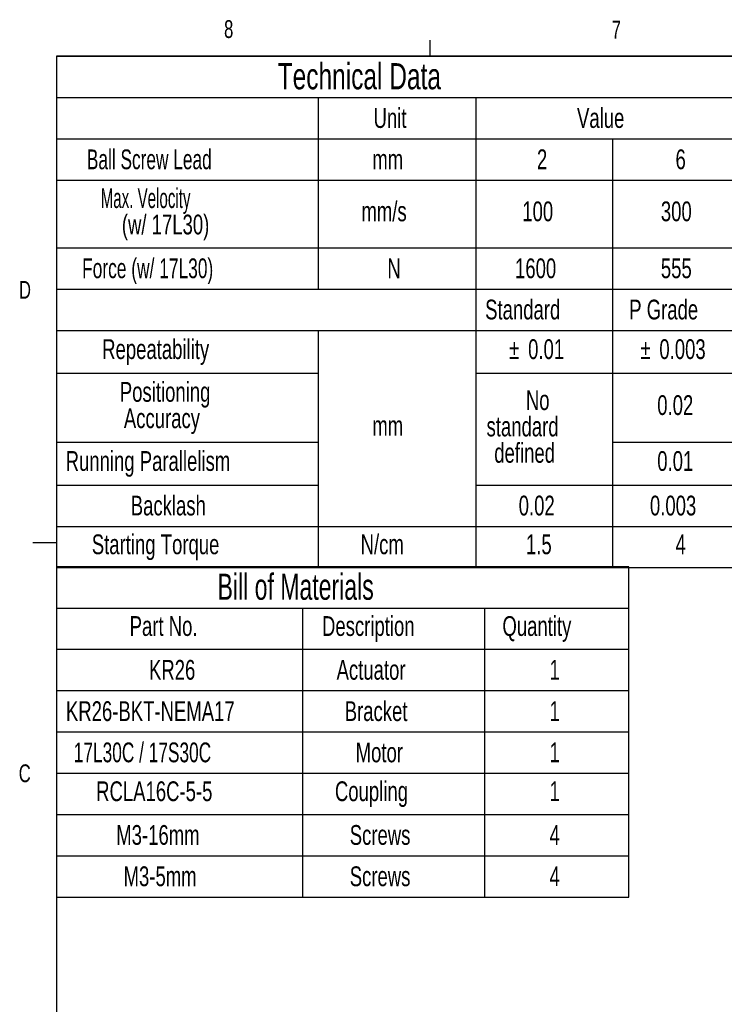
# Model space of a CAD drawing. Extents: x 11 to 421, y 5 to 275.
# Tile 2 of 7: x 11 to 105, y 143 to 275. Entities that reach past the tile are written whole.
import ezdxf
from ezdxf.enums import TextEntityAlignment as Align

# ---------------------------------------------------------------- set-up
doc = ezdxf.new("R2010")
doc.units = 0
doc.layers.get('0').update_dxf_attribs({"linetype": 'CONTINUOUS'})

# ---------------------------------------------------------------- blocks, each defined once
blk = doc.blocks.new('SW_TABLEANNOTATION_1')
at = {"color": 0, "linetype": 'CONTINUOUS'}
for p, q in [((0, 0), (0, -44.21)), ((76.6, 0), (0, 0)), ((76.6, -44.21), (76.6, 0)), ((0, -5.53), (76.6, -5.53)), ((32.9, -5.53), (32.9, -44.21)), ((57.28, -5.53), (57.28, -44.21)), ((0, -11.05), (76.6, -11.05)), ((0, -16.58), (76.6, -16.58)), ((0, -22.1), (76.6, -22.1)), ((0, -27.63), (76.6, -27.63)), ((0, -33.15), (76.6, -33.15)), ((0, -38.68), (76.6, -38.68)), ((0, -44.21), (76.6, -44.21))]:
    blk.add_line(p, q, dxfattribs=at)
for s, height, width, p in [('Bill of Materials', 3.5, 0.658824, (21.55, -5.47)), ('Part No.', 2.646, 0.7, (9.79, -10.05)), ('Description', 2.6458, 0.7, (35.53, -10.05)), ('Quantity', 2.646, 0.7, (59.67, -10.05)), ('KR26', 2.646, 0.7, (12.38, -15.91)), ('Actuator', 2.646, 0.7, (37.48, -15.91)), ('1', 2.65, 0.7, (65.97, -15.91)), ('KR26-BKT-NEMA17', 2.6458, 0.7, (1.27, -21.44)), ('Bracket', 2.646, 0.7, (38.57, -21.44)), ('1', 2.65, 0.7, (65.97, -21.44)), ('17L30C / 17S30C', 2.6458, 0.653333, (2.32, -26.96)), ('Motor', 2.646, 0.7, (40.03, -26.96)), ('1', 2.65, 0.7, (65.97, -26.96)), ('RCLA16C-5-5', 2.6458, 0.7, (5.31, -32.16)), ('Coupling', 2.646, 0.7, (37.26, -32.16)), ('1', 2.65, 0.7, (65.97, -32.16)), ('M3-16mm', 2.646, 0.7, (8, -38.01)), ('Screws', 2.646, 0.7, (39.24, -38.01)), ('4', 2.65, 0.7, (65.97, -38.01)), ('M3-5mm', 2.646, 0.7, (8.98, -43.54)), ('Screws', 2.646, 0.7, (39.24, -43.54)), ('4', 2.65, 0.7, (65.97, -43.54))]:
    blk.add_text(s, height=height, dxfattribs=dict(at, width=width)).set_placement(p, align=Align.BOTTOM_LEFT)
blk = doc.blocks.new('SW_TABLEANNOTATION_2')
at = {"color": 0, "linetype": 'CONTINUOUS'}
for p, q in [((0, 0), (0, -68.43)), ((93.21, 0), (0, 0)), ((93.21, -68.43), (93.21, 0)), ((0, -5.53), (93.21, -5.53)), ((35.03, -5.53), (35.03, -31.16)), ((56.13, -5.53), (56.13, -68.43)), ((0, -11.05), (93.21, -11.05)), ((74.42, -11.05), (74.42, -68.43)), ((0, -16.58), (93.21, -16.58)), ((0, -25.63), (93.21, -25.63)), ((0, -31.16), (93.21, -31.16)), ((0, -36.68), (93.21, -36.68)), ((35.03, -36.68), (35.03, -68.43)), ((0, -42.41), (35.03, -42.41)), ((56.13, -42.41), (93.21, -42.41)), ((0, -51.66), (35.03, -51.66)), ((74.42, -51.66), (93.21, -51.66)), ((0, -57.38), (35.03, -57.38)), ((56.13, -57.38), (93.21, -57.38)), ((0, -62.91), (93.21, -62.91)), ((0, -68.43), (93.21, -68.43))]:
    blk.add_line(p, q, dxfattribs=at)
for s, height, width, p in [('Technical Data', 3.5, 0.7, (29.61, -5.47)), ('Unit', 2.646, 0.7, (42.44, -10.38)), ('Value', 2.646, 0.7, (69.66, -10.38)), ('Ball Screw Lead', 2.6458, 0.653333, (4.08, -15.91)), ('mm', 2.646, 0.7, (42.27, -15.91)), ('2', 2.65, 0.7, (64.3, -15.91)), ('6', 2.65, 0.7, (82.84, -15.91)), ('Max. Velocity      ', 2.6458, 0.571053, (5.93, -21.1)), ('mm/s', 2.646, 0.7, (40.82, -22.87)), ('100', 2.646, 0.7, (62.34, -22.87)), ('300', 2.646, 0.7, (80.88, -22.87)), ('(w/ 17L30)', 2.646, 0.7, (8.76, -24.63)), ('Force (w/ 17L30)', 2.6458, 0.65625, (3.44, -30.49)), ('N', 2.65, 0.7, (44.28, -30.49)), ('1600', 2.646, 0.7, (61.37, -30.49)), ('555', 2.646, 0.7, (80.88, -30.49)), ('Standard', 2.646, 0.7, (57.37, -36.01)), ('P Grade', 2.646, 0.7, (76.65, -36.01)), ('Repeatability', 2.6458, 0.7, (6.13, -41.31)), ('%%p', 2.646, 0.7, (60.59, -41.31)), ('0.01', 2.646, 0.7, (63.12, -41.31)), ('%%p', 2.646, 0.7, (78.16, -41.31)), ('0.003', 2.646, 0.7, (80.68, -41.31)), ('Positioning ', 2.6458, 0.7, (8.49, -47.03)), ('No ', 2.646, 0.7, (62.82, -48.13)), ('0.02', 2.646, 0.7, (80.4, -48.8)), ('Accuracy', 2.646, 0.7, (9.03, -50.56)), ('mm', 2.646, 0.7, (42.27, -51.56)), ('standard ', 2.646, 0.7, (57.56, -51.66)), ('Running Parallelism', 2.6458, 0.7, (1.24, -56.28)), ('defined', 2.646, 0.7, (58.59, -55.19)), ('0.01', 2.646, 0.7, (80.4, -56.28)), ('Backlash', 2.646, 0.7, (9.95, -62.24)), ('0.02', 2.646, 0.7, (61.86, -62.24)), ('0.003', 2.646, 0.7, (79.42, -62.24)), ('Starting Torque', 2.6458, 0.7, (4.74, -67.43)), ('N/cm', 2.646, 0.7, (40.71, -67.43)), ('1.5', 2.646, 0.7, (62.83, -67.43)), ('4', 2.65, 0.7, (82.84, -67.43))]:
    blk.add_text(s, height=height, dxfattribs=dict(at, width=width)).set_placement(p, align=Align.BOTTOM_LEFT)

msp = doc.modelspace()

# ---------------------------------------------------------------- linework, layer by layer
at = {"color": 7, "linetype": 'CONTINUOUS'}
for p, q in [((65.9067, 270.3087), (65.9067, 272.4626)), ((15.9068, 270.3087), (415.9568, 270.3087)), ((15.9068, 270.3087), (15.9068, 9.9587)), ((15.9068, 205.2212), (12.7318, 205.2212))]:
    msp.add_line(p, q, dxfattribs=at)

# ---------------------------------------------------------------- block references
for name, p in [('SW_TABLEANNOTATION_2', (15.8946, 270.3139)), ('SW_TABLEANNOTATION_1', (15.9068, 201.9985))]:
    msp.add_blockref(name, p, dxfattribs=at)

# ---------------------------------------------------------------- texts
at = {"color": 7, "linetype": 'CONTINUOUS', "width": 0.7}
for s, p in [('8', (38.3309, 272.0505)), ('7', (90.1951, 271.9783)), ('D', (10.8867, 237.1521)), ('C', (10.8538, 172.4531))]:
    msp.add_text(s, height=2.3813, dxfattribs=at).set_placement(p, align=Align.BOTTOM_LEFT)

doc.saveas('drawing.dxf')
